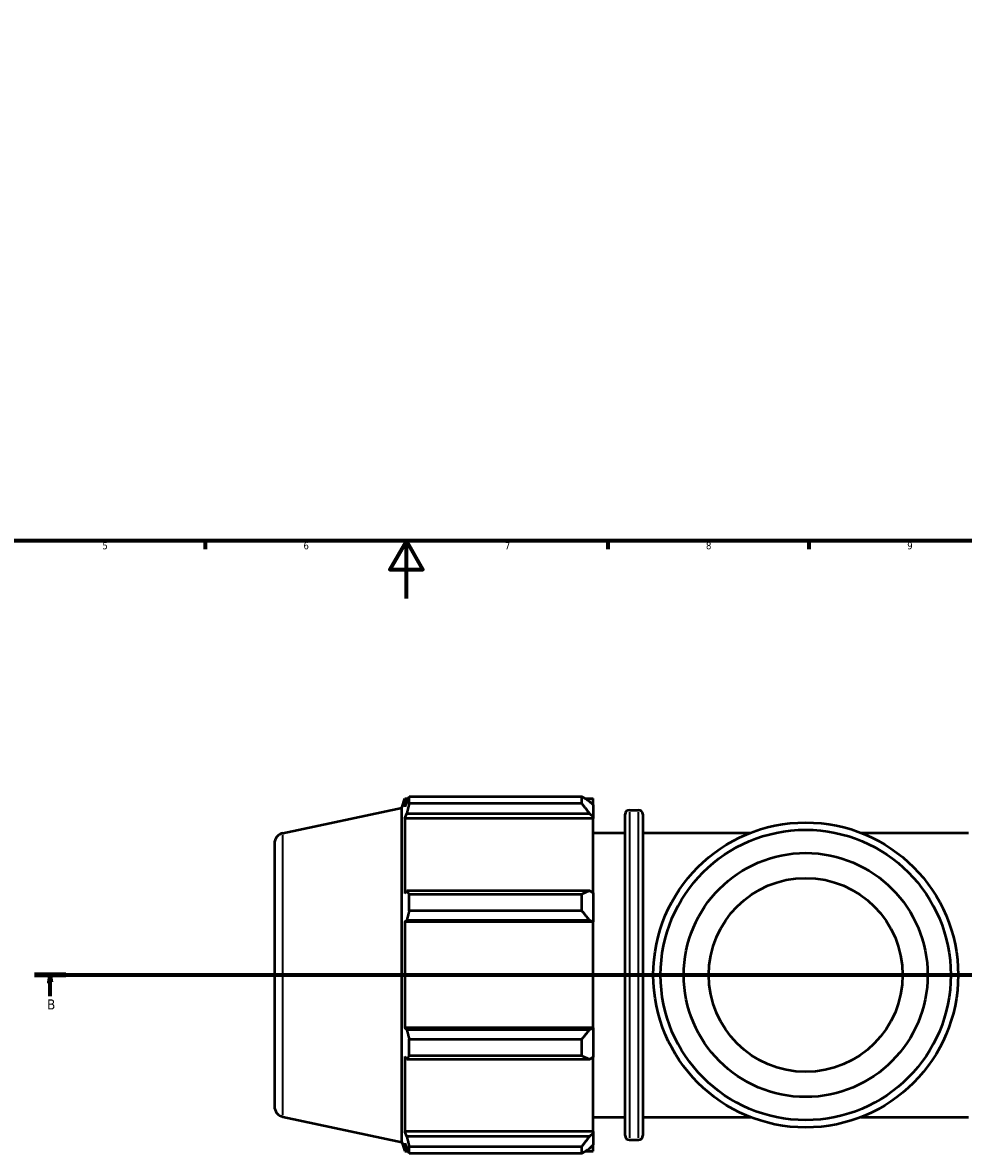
# Model space of a CAD drawing. Header units: millimetres. Extents: x 0 to 1330, y -193 to 1095.
# Tile 2 of 10: x 287 to 614, y -193 to 200. Entities that reach past the tile are written whole.
import ezdxf

# ---------------------------------------------------------------- set-up
doc = ezdxf.new("R2010")
doc.units = ezdxf.units.MM
doc.linetypes.add('CHAIN', pattern=[0.7087, 0.4724, -0.0591, 0.1181, -0.0591])
for name, color, linetype, lineweight in [('Border (ISO)', 7, 'Continuous', 70), ('Section Line (ISO)', 7, 'CHAIN', 70), ('Visible (ISO)', 7, 'Continuous', 50), ('Visible Narrow (ISO)', 7, 'Continuous', 35)]:
    doc.layers.add(name, color=color, linetype=linetype, lineweight=lineweight)
doc.styles.add('Label Text (ISO)', font='tahoma.ttf')
doc.styles.add('Note Text (ISO)', font='tahoma.ttf')

# ---------------------------------------------------------------- blocks, each defined once
blk = doc.blocks.new('Borders Default Border')
at = {"layer": 'Border (ISO)'}
for p, q in [((350.42, 20), (350.42, 17.1)), ((490.58, 20), (490.58, 17.1)), ((560.67, 20), (560.67, 17.1))]:
    blk.add_line(p, q, dxfattribs=at)
at = {"layer": 'Border (ISO)', "flags": 128}
for points in [[(20, 20), (20, 574), (821, 574), (821, 20), (20, 20)], [(420.5, 0), (420.5, 20), (414.73, 10), (426.27, 10), (420.5, 20)]]:
    blk.add_lwpolyline(points, dxfattribs=at)
at = {"layer": 'Border (ISO)', "color": 232, "true_color": 0xca0064, "char_height": 2.5, "attachment_point": 7, "style": 'Note Text (ISO)'}
for s, insert in [('5', (314.64, 17.05)), ('6', (384.66, 17.05)), ('7', (454.77, 17.1)), ('8', (524.81, 17.04)), ('9', (594.88, 17.05))]:
    blk.add_mtext(s, dxfattribs=dict(at, insert=insert))
blk = doc.blocks.new('2dTransSection0')
at = {"layer": 'Section Line (ISO)', "linetype": 'CHAIN'}
blk.add_line((291.01, -131.08), (978.51, -131.08), dxfattribs=at)
at = {"layer": 'Section Line (ISO)', "linetype": 'Continuous', "lineweight": 140}
blk.add_line((291.01, -131.08), (301.91, -131.08), dxfattribs=at)
at = {"layer": 'Section Line (ISO)', "linetype": 'Continuous'}
for p, q in [((296.46, -131.08), (295.96, -133.58)), ((295.96, -133.58), (296.96, -133.58)), ((296.46, -133.58), (296.46, -131.08)), ((296.96, -133.58), (296.46, -131.08)), ((296.46, -138.48), (296.46, -133.58))]:
    blk.add_line(p, q, dxfattribs=at)
at = {"layer": 'Section Line (ISO)', "linetype": 'Continuous', "flags": 128}
blk.add_lwpolyline([(296.96, -133.58), (296.46, -131.08), (295.96, -133.58), (296.96, -133.58)], dxfattribs=at)
at = {"layer": 'Section Line (ISO)'}
blk.add_solid([(296.96, -133.58), (296.46, -131.08), (295.96, -133.58), (296.96, -133.58)], dxfattribs=at)
at = {"layer": 'Section Line (ISO)', "insert": (295.4, -143.08), "char_height": 3.5, "attachment_point": 7, "style": 'Label Text (ISO)'}
blk.add_mtext('B', dxfattribs=at)

msp = doc.modelspace()

# ---------------------------------------------------------------- linework, layer by layer
at = {"layer": 'Visible (ISO)'}
for p, q in [((418.931, -72.891), (419.969, -69.699)), ((419.969, -69.699), (419.969, -72.54)), ((419.969, -69.699), (421.096, -69.699)), ((420.612, -70.651), (419.969, -72.54)), ((421.47, -71.364), (421.47, -68.977)), ((421.47, -68.977), (481.571, -68.977)), ((481.571, -71.364), (481.571, -68.977)), ((482.722, -69.699), (485.531, -69.699)), ((485.531, -71.91), (484.211, -70.651)), ((485.531, -71.91), (485.531, -69.699)), ((377.502, -81.697), (418.931, -72.891)), ((418.931, -189.266), (418.931, -72.891)), ((481.571, -71.364), (421.47, -71.364)), ((485.531, -71.91), (485.531, -76.049)), ((498.131, -73.659), (501.298, -73.659)), ((419.969, -76.634), (420.612, -74.878)), ((485.531, -76.634), (419.969, -76.634)), ((419.969, -76.634), (419.969, -102.737)), ((420.612, -74.878), (484.211, -74.878)), ((484.211, -74.878), (485.531, -76.049)), ((485.531, -76.049), (485.531, -76.634)), ((485.531, -102.432), (485.531, -76.634)), ((496.631, -186.999), (496.631, -75.159)), ((502.798, -75.159), (502.798, -186.999)), ((485.531, -81.579), (496.631, -81.579)), ((502.798, -81.579), (540.371, -81.579)), ((578.691, -81.579), (616.265, -81.579)), ((374.531, -85.365), (374.531, -176.792)), ((420.612, -101.822), (419.969, -102.737)), ((484.211, -101.822), (420.612, -101.822)), ((485.531, -102.432), (484.211, -101.822)), ((421.47, -108.731), (421.47, -102.969)), ((421.47, -102.969), (481.571, -102.969)), ((481.571, -108.731), (481.571, -102.969)), ((485.531, -102.432), (485.531, -112.423)), ((481.571, -108.731), (421.47, -108.731)), ((419.969, -112.621), (420.612, -112.026)), ((485.531, -112.621), (419.969, -112.621)), ((419.969, -112.621), (419.969, -149.536)), ((420.612, -112.026), (484.211, -112.026)), ((484.211, -112.026), (485.531, -112.423)), ((485.531, -112.423), (485.531, -112.621)), ((485.531, -149.536), (485.531, -112.621)), ((420.612, -150.131), (419.969, -149.536)), ((485.531, -149.536), (419.969, -149.536)), ((485.531, -149.536), (485.531, -149.734)), ((484.211, -150.131), (420.612, -150.131)), ((421.47, -153.427), (481.571, -153.427)), ((421.47, -159.188), (421.47, -153.427)), ((481.571, -159.188), (481.571, -153.427)), ((485.531, -149.734), (484.211, -150.131)), ((485.531, -149.734), (485.531, -159.726)), ((419.969, -159.421), (419.969, -185.523)), ((419.969, -159.421), (420.612, -160.335)), ((420.612, -160.335), (484.211, -160.335)), ((481.571, -159.188), (421.47, -159.188)), ((484.211, -160.335), (485.531, -159.726)), ((485.531, -185.523), (485.531, -159.726)), ((377.502, -180.46), (418.931, -189.266)), ((485.531, -180.579), (496.631, -180.579)), ((502.798, -180.579), (540.371, -180.579)), ((578.691, -180.579), (616.265, -180.579)), ((420.612, -187.28), (419.969, -185.523)), ((485.531, -185.523), (419.969, -185.523)), ((484.211, -187.28), (420.612, -187.28)), ((485.531, -186.109), (484.211, -187.28)), ((485.531, -185.523), (485.531, -186.109)), ((485.531, -186.109), (485.531, -190.247)), ((498.131, -188.499), (501.298, -188.499)), ((418.931, -189.266), (419.969, -192.459)), ((419.969, -189.618), (420.612, -191.506)), ((419.969, -189.618), (419.969, -192.459)), ((419.969, -192.459), (421.096, -192.459)), ((421.47, -193.18), (421.47, -190.793)), ((421.47, -190.793), (481.571, -190.793)), ((481.571, -193.18), (481.571, -190.793)), ((482.722, -192.459), (485.531, -192.459)), ((484.211, -191.506), (485.531, -190.247)), ((485.531, -192.459), (485.531, -190.247)), ((481.571, -193.18), (421.47, -193.18))]:
    msp.add_line(p, q, dxfattribs=at)
for radius in [53.079, 50.531, 42.463, 33.75]:
    msp.add_circle((559.531, -131.079), radius, dxfattribs=at)
for centre, radius, start, end in [((498.131, -75.159), 1.5, 90, 180), ((501.298, -75.159), 1.5, 0, 90), ((378.281, -85.365), 3.75, 102, 180), ((378.281, -176.792), 3.75, 180, 258), ((498.131, -186.999), 1.5, 180, 270), ((501.298, -186.999), 1.5, 270, 0)]:
    msp.add_arc(centre, radius, start, end, dxfattribs=at)
for points, weights in [([(420.612, -70.651), (421.024, -69.831), (421.47, -68.977)], [1.00182986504, 1.00132330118, 1]), ([(484.211, -70.651), (482.944, -69.831), (481.571, -68.977)], [1.0061992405, 1.01186200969, 1.01672598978]), ([(421.47, -71.364), (421.024, -73.157), (420.612, -74.878)], [1, 1.00132330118, 1.00182986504]), ([(481.571, -71.364), (482.944, -73.157), (484.211, -74.878)], [1.01672598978, 1.01186200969, 1.0061992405]), ([(420.612, -101.822), (421.024, -102.384), (421.47, -102.969)], [1.00182986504, 1.00132330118, 1]), ([(484.211, -101.822), (482.944, -102.384), (481.571, -102.969)], [1.0061992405, 1.01186200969, 1.01672598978]), ([(421.47, -108.731), (421.024, -110.412), (420.612, -112.026)], [1, 1.00132330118, 1.00182986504]), ([(481.571, -108.731), (482.944, -110.412), (484.211, -112.026)], [1.01672598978, 1.01186200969, 1.0061992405]), ([(420.612, -150.131), (421.024, -151.745), (421.47, -153.427)], [1.00182986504, 1.00132330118, 1]), ([(484.211, -150.131), (482.944, -151.745), (481.571, -153.427)], [1.0061992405, 1.01186200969, 1.01672598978]), ([(421.47, -159.188), (421.024, -159.773), (420.612, -160.335)], [1, 1.00132330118, 1.00182986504]), ([(481.571, -159.188), (482.944, -159.773), (484.211, -160.335)], [1.01672598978, 1.01186200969, 1.0061992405]), ([(420.612, -187.28), (421.024, -189.001), (421.47, -190.793)], [1.00182986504, 1.00132330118, 1]), ([(484.211, -187.28), (482.944, -189.001), (481.571, -190.793)], [1.0061992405, 1.01186200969, 1.01672598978]), ([(421.47, -193.18), (421.024, -192.326), (420.612, -191.506)], [1, 1.00132330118, 1.00182986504]), ([(481.571, -193.18), (482.944, -192.326), (484.211, -191.506)], [1.01672598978, 1.01186200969, 1.0061992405])]:
    msp.add_rational_spline(points, weights, degree=2, dxfattribs=at)
at = {"layer": 'Visible Narrow (ISO)'}
for p, q in [((498.131, -74.366), (498.131, -187.792)), ((501.298, -187.792), (501.298, -74.366)), ((377.502, -179.852), (377.502, -82.305))]:
    msp.add_line(p, q, dxfattribs=at)

# ---------------------------------------------------------------- block references
msp.add_blockref('Borders Default Border', (0, 0))
at = {"layer": 'Section Line (ISO)'}
msp.add_blockref('2dTransSection0', (0, 0), dxfattribs=at)

doc.saveas('drawing.dxf')
